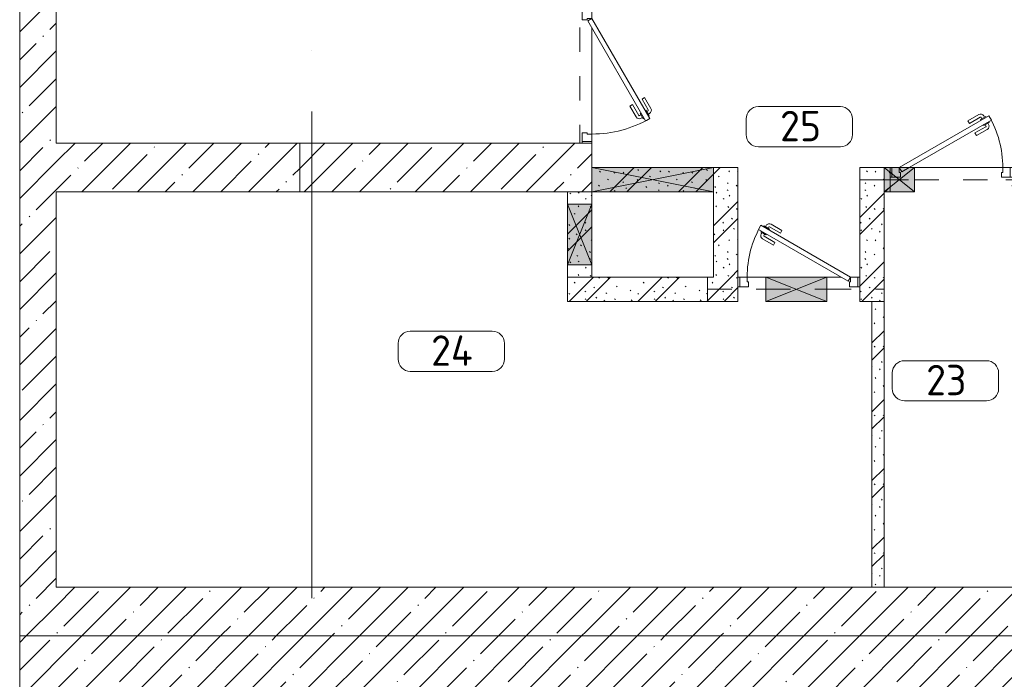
# Model space of a CAD drawing. Header units: millimetres. Extents: x -32229 to 192519, y -13689 to 125138.
# Tile 97 of 183: x 84205 to 92293, y 2244 to 7665. Entities that reach past the tile are written whole.
import ezdxf

# ---------------------------------------------------------------- set-up
doc = ezdxf.new("R2010")
doc.units = ezdxf.units.MM
doc.linetypes.add('3_ Штрих_ 1 х 1 мм', pattern=[400, 200, -200])
doc.linetypes.add('ADSK_Линия сетки', pattern=[5000, 4000, -500, 0, -500])
for name, color, linetype, lineweight in [('A-AREA-____-IDEN', 7, 'Continuous', 9), ('A-DOOR-____-MCUT', 7, 'Continuous', 9), ('A-DOOR-____-OTLN', 7, 'Continuous', 18), ('A-DOOR-FRAM-MCUT', 7, 'Continuous', 9), ('A-FLOR-____-MCUT', 7, 'Continuous', 40), ('A-FLOR-____-OTLN', 7, 'Continuous', 18), ('A-FLOR-____-PATT', 7, 'Continuous', 40), ('A-GLAZ-____-MCUT', 7, 'Continuous', 9), ('A-GLAZ-____-OTLN', 7, 'Continuous', 18), ('A-WALL-____-MCUT', 7, 'Continuous', 40), ('A-WALL-____-PATT', 7, 'Continuous', 40), ('I-WALL-____-MCUT', 7, 'Continuous', 40), ('S-BEAM-____-OTLN', 7, 'Continuous', 18), ('S-GRID-____-OTLN', 7, 'Continuous', 9)]:
    doc.layers.add(name, color=color, linetype=linetype, lineweight=lineweight)
doc.styles.add('GOST Common_3', font='GOST_Common.ttf', dxfattribs={"height": 250})
pattern_1 = [(45, (0, 0), (-228.0985, 228.0985), []), (45, (228.1, 0), (-228.0985, 228.0985), [403.225, -80.645, 6.706, -73.939])]
pattern_2 = [(135, (300.56, 377.28), (-565.6854, 6e-14), [10, -790]), (135, (349.8, 474.73), (-565.6854, 6e-14), [10, -790]), (135, (423.93, 473.06), (-565.6854, 6e-14), [10, -790]), (135, (229.92, 447.9), (-565.6854, 6e-14), [10, -790]), (135, (155.08, 447.9), (-565.6854, 6e-14), [10, -790]), (135, (114.9, 369.03), (-565.6854, 6e-14), [10, -790]), (135, (132.43, 285.8), (-565.6854, 6e-14), [10, -790]), (135, (214.66, 322), (-565.6854, 6e-14), [10, -790]), (135, (198.16, 261.88), (-565.6854, 6e-14), [10, -790]), (135, (45.2, 272.9), (-565.6854, 6e-14), [10, -790]), (135, (42.32, 336.16), (-565.6854, 6e-14), [10, -790]), (135, (92.26, 192.24), (-565.6854, 6e-14), [10, -790]), (135, (7.07, 149.2), (-565.6854, 6e-14), [10, -790]), (135, (80.6, 95.1), (-565.6854, 6e-14), [10, -790]), (135, (79.53, 36.94), (-565.6854, 6e-14), [10, -790]), (135, (153.87, 74.56), (-565.6854, 6e-14), [10, -790]), (135, (228.35, 124.8), (-565.6854, 6e-14), [10, -790]), (135, (279.75, 180.4), (-565.6854, 6e-14), [10, -790]), (135, (282.9, 31.63), (-565.6854, 6e-14), [10, -790]), (135, (377.38, 53.45), (-565.6854, 6e-14), [10, -790]), (135, (352.28, 102.7), (-565.6854, 6e-14), [10, -790]), (135, (354.05, 0), (-565.6854, 6e-14), [10, -790]), (135, (553.23, 16.45), (-565.6854, 6e-14), [10, -790]), (135, (542.38, 63.45), (-565.6854, 6e-14), [10, -790]), (135, (536.58, 239.3), (-565.6854, 6e-14), [10, -790]), (135, (475.85, 203.9), (-565.6854, 6e-14), [10, -790]), (135, (475.85, 316.54), (-565.6854, 6e-14), [10, -790]), (135, (520.8, 408.7), (-565.6854, 6e-14), [10, -790]), (135, (551.1, 470.8), (-565.6854, 6e-14), [10, -790]), (135, (235.25, 537.93), (-565.6854, 6e-14), [10, -790]), (135, (407.25, 547.65), (-565.6854, 6e-14), [10, -790]), (135, (94.5, 558.6), (-565.6854, 6e-14), [10, -790]), (135, (46.4, 532.3), (-565.6854, 6e-14), [10, -790]), (135, (85.56, 465.04), (-565.6854, 6e-14), [10, -790]), (135, (355.53, 181.14), (-565.6854, 6e-14), [10, -790]), (135, (362.23, 243.6), (-565.6854, 6e-14), [10, -790]), (135, (413.45, 344.1), (-565.6854, 6e-14), [10, -790]), (135, (286.3, 273.25), (-565.6854, 6e-14), [10, -790]), (135, (423.02, 263.72), (-565.6854, 6e-14), [10, -790]), (135, (162.94, 190.2), (-565.6854, 6e-14), [10, -790]), (135, (470.25, 120.93), (-565.6854, 6e-14), [10, -790]), (135, (484.48, 9.78), (-565.6854, 6e-14), [10, -790]), (45, (0, 212.13), (-565.6854, 0), []), (45, (212.13, 0), (-565.6854, 0), []), (45, (353.55, 0), (-565.6854, 0), []), (45, (0, 353.55), (-565.6854, 0), [])]

# ---------------------------------------------------------------- blocks, each defined once
blk = doc.blocks.new('АР_Дверь однопольная - 1100х2100h_техн_ помещ_-5149462--01 ЭЛ')
at = {"layer": 'A-DOOR-____-MCUT', "color": 253, "lineweight": 13, "true_color": 0xaaaaaa}
for p, q in [((347.7, 575), (-475, 100)), ((367.7, 540.4), (347.7, 575)), ((-455, 65.4), (367.7, 540.4)), ((-475, 100), (-455, 65.4))]:
    blk.add_line(p, q, dxfattribs=at)
at = {"layer": 'A-DOOR-____-OTLN', "color": 253, "lineweight": 5, "true_color": 0xaaaaaa}
for p, q in [((175.5, 533.3), (264.3, 584.6)), ((322.1, 569.4), (278.8, 544.4)), ((311.2, 563.2), (305.2, 573.6)), ((326.1, 562.5), (322.1, 569.4)), ((188, 511.7), (175.5, 533.3)), ((188, 511.7), (276.8, 562.9)), ((278.8, 544.4), (282.8, 537.5)), ((289.6, 550.7), (283.6, 561.1)), ((306.8, 495.9), (302.8, 502.9)), ((350.1, 520.9), (306.8, 495.9)), ((317.6, 502.2), (323.6, 491.8)), ((339.2, 514.7), (345.3, 504.3)), ((346.1, 527.9), (350.1, 520.9)), ((233, 433.7), (321.8, 485)), ((233, 433.7), (245.5, 412.1)), ((245.5, 412.1), (334.3, 463.3))]:
    blk.add_line(p, q, dxfattribs=at)
for centre, radius, start, end in [((279.3, 558.6), 30, 30, 120), ((-475, 100), 950, 360, 30), ((279.3, 558.6), 4.99, 30, 120), ((319.3, 489.3), 4.99, 300, 30), ((319.3, 489.3), 30, 300, 30)]:
    blk.add_arc(centre, radius, start, end, dxfattribs=at)
at = {"layer": 'A-DOOR-FRAM-MCUT', "color": 253, "lineweight": 13, "true_color": 0xaaaaaa}
for p, q in [((-535, 100), (-550, 100)), ((-475, 100), (-535, 100)), ((-535, 100), (-535, 20)), ((-475, 60), (-475, 100)), ((535, 100), (475, 100)), ((475, 100), (475, 60)), ((535, 20), (535, 100)), ((535, 100), (550, 100)), ((-535, 20), (-550, 20)), ((-535, 20), (-465, 20)), ((-465, 60), (-475, 60)), ((-465, 20), (-465, 60)), ((475, 60), (465, 60)), ((465, 60), (465, 20)), ((465, 20), (535, 20)), ((535, 20), (550, 20))]:
    blk.add_line(p, q, dxfattribs=at)
blk = doc.blocks.new('АР_Дверь однопольная - 1000х2100h_850__Кладовая-6692962--01 ЭЛ')
at = {"layer": 'A-DOOR-____-MCUT', "color": 253, "lineweight": 13, "true_color": 0xaaaaaa}
for p, q in [((311.1, 525), (-425, 100)), ((-345, 100), (331.1, 490.4)), ((331.1, 490.4), (311.1, 525)), ((-425, 100), (-405, 65.4)), ((-405, 65.4), (-345, 100))]:
    blk.add_line(p, q, dxfattribs=at)
at = {"layer": 'A-DOOR-____-OTLN', "color": 253, "lineweight": 5, "true_color": 0xaaaaaa}
for p, q in [((138.9, 483.3), (227.7, 534.6)), ((151.4, 461.7), (240.2, 512.9)), ((285.5, 519.4), (242.2, 494.4)), ((242.2, 494.4), (246.2, 487.5)), ((253, 500.7), (247, 511.1)), ((274.6, 513.2), (268.6, 523.6)), ((289.5, 512.5), (285.5, 519.4)), ((151.4, 461.7), (138.9, 483.3)), ((196.4, 383.7), (285.2, 435)), ((208.9, 362.1), (297.7, 413.3)), ((270.2, 445.9), (266.2, 452.9)), ((313.5, 470.9), (270.2, 445.9)), ((281, 452.2), (287, 441.8)), ((302.6, 464.7), (308.7, 454.3)), ((309.5, 477.9), (313.5, 470.9)), ((196.4, 383.7), (208.9, 362.1))]:
    blk.add_line(p, q, dxfattribs=at)
for centre, radius, start, end in [((242.7, 508.6), 30, 30, 120), ((242.7, 508.6), 4.99, 30, 120), ((-425, 100), 850, 360, 30), ((282.7, 439.3), 4.99, 300, 30), ((282.7, 439.3), 30, 300, 30)]:
    blk.add_arc(centre, radius, start, end, dxfattribs=at)
at = {"layer": 'A-DOOR-FRAM-MCUT', "color": 253, "lineweight": 13, "true_color": 0xaaaaaa}
for p, q in [((-485, 100), (-500, 100)), ((-425, 100), (-485, 100)), ((-485, 100), (-485, 20)), ((-425, 60), (-425, 100)), ((450, 100), (425, 100)), ((425, 100), (425, 60)), ((485, 100), (450, 100)), ((485, 20), (485, 100)), ((485, 100), (500, 100)), ((-485, 20), (-500, 20)), ((-485, 20), (-415, 20)), ((-415, 60), (-425, 60)), ((-415, 20), (-415, 60)), ((425, 60), (415, 60)), ((415, 60), (415, 20)), ((415, 20), (450, 20)), ((450, 20), (485, 20)), ((485, 20), (500, 20))]:
    blk.add_line(p, q, dxfattribs=at)
blk = doc.blocks.new('АР_Отверстие прямоугольное - ОВВ-7439021--01 ЭЛ')
at = {"layer": 'A-GLAZ-____-OTLN', "lineweight": 13, "true_color": 0xf0f0f0}
blk.add_hatch(color=7, dxfattribs=at).paths.add_polyline_path([(250, -100), (250, 100), (0, 100), (0, -100)])
at = {"layer": 'A-GLAZ-____-MCUT', "color": 253, "lineweight": 13, "true_color": 0xaaaaaa}
for p, q in [((0, 100), (0, -100)), ((250, 100), (250, -100))]:
    blk.add_line(p, q, dxfattribs=at)
at = {"layer": 'A-GLAZ-____-OTLN', "color": 253, "lineweight": 5, "true_color": 0xaaaaaa}
for p, q in [((250, 100), (0, -100)), ((0, 100), (250, -100))]:
    blk.add_line(p, q, dxfattribs=at)
at = {"layer": 'A-GLAZ-____-OTLN', "color": 253, "lineweight": 13, "true_color": 0xaaaaaa}
for p, q in [((250, 100), (0, 100)), ((0, 100), (0, -100)), ((250, -100), (250, 100)), ((0, -100), (250, -100))]:
    blk.add_line(p, q, dxfattribs=at)
blk = doc.blocks.new('АР_Дверь однопольная - 1000х2100h_850__Кладовая-6692833--01 ЭЛ')
at = {"layer": 'A-DOOR-____-MCUT', "color": 253, "lineweight": 13, "true_color": 0xaaaaaa}
for p, q in [((-311.1, 525), (-331.1, 490.4)), ((-331.1, 490.4), (405, 65.4)), ((425, 100), (-311.1, 525)), ((405, 65.4), (425, 100))]:
    blk.add_line(p, q, dxfattribs=at)
at = {"layer": 'A-DOOR-____-OTLN', "color": 253, "lineweight": 5, "true_color": 0xaaaaaa}
for p, q in [((-289.5, 512.5), (-285.5, 519.4)), ((-285.5, 519.4), (-242.2, 494.4)), ((-274.6, 513.2), (-268.6, 523.6)), ((-253, 500.7), (-247, 511.1)), ((-242.2, 494.4), (-246.2, 487.5)), ((-151.4, 461.7), (-240.2, 512.9)), ((-138.9, 483.3), (-227.7, 534.6)), ((-309.5, 477.9), (-313.5, 470.9)), ((-313.5, 470.9), (-270.2, 445.9)), ((-302.6, 464.7), (-308.7, 454.3)), ((-208.9, 362.1), (-297.7, 413.3)), ((-281, 452.2), (-287, 441.8)), ((-196.4, 383.7), (-285.2, 435)), ((-270.2, 445.9), (-266.2, 452.9)), ((-151.4, 461.7), (-138.9, 483.3)), ((-196.4, 383.7), (-208.9, 362.1))]:
    blk.add_line(p, q, dxfattribs=at)
for centre, radius, start, end in [((425, 100), 850, 150, 180), ((-242.7, 508.6), 30, 60, 150), ((-242.7, 508.6), 4.99, 60, 150), ((-282.7, 439.3), 30, 150, 240), ((-282.7, 439.3), 4.99, 150, 240)]:
    blk.add_arc(centre, radius, start, end, dxfattribs=at)
at = {"layer": 'A-DOOR-FRAM-MCUT', "color": 253, "lineweight": 13, "true_color": 0xaaaaaa}
for p, q in [((-485, 100), (-500, 100)), ((-425, 100), (-485, 100)), ((-485, 100), (-485, 20)), ((-425, 60), (-425, 100)), ((485, 100), (425, 100)), ((425, 100), (425, 60)), ((485, 20), (485, 100)), ((485, 100), (500, 100)), ((-485, 20), (-500, 20)), ((-485, 20), (-415, 20)), ((-415, 60), (-425, 60)), ((-415, 20), (-415, 60)), ((425, 60), (415, 60)), ((415, 60), (415, 20)), ((415, 20), (485, 20)), ((485, 20), (500, 20))]:
    blk.add_line(p, q, dxfattribs=at)
blk = doc.blocks.new('АР_Отверстие прямоугольное - ОВВ-6347097--01 ЭЛ')
at = {"layer": 'A-GLAZ-____-OTLN', "lineweight": 13, "true_color": 0xf0f0f0}
blk.add_hatch(color=7, dxfattribs=at).paths.add_polyline_path([(625, 100), (-375, 100), (-375, -100), (625, -100)])
at = {"layer": 'A-GLAZ-____-MCUT', "color": 253, "lineweight": 13, "true_color": 0xaaaaaa}
for p, q in [((-375, 100), (-375, -100)), ((625, 100), (625, -100))]:
    blk.add_line(p, q, dxfattribs=at)
at = {"layer": 'A-GLAZ-____-OTLN', "color": 253, "lineweight": 5, "true_color": 0xaaaaaa}
for p, q in [((625, 100), (-375, -100)), ((-375, 100), (625, -100))]:
    blk.add_line(p, q, dxfattribs=at)
at = {"layer": 'A-GLAZ-____-OTLN', "color": 253, "lineweight": 13, "true_color": 0xaaaaaa}
for p, q in [((625, 100), (-375, 100)), ((-375, 100), (-375, -100)), ((625, -100), (625, 100)), ((-375, -100), (625, -100))]:
    blk.add_line(p, q, dxfattribs=at)
blk = doc.blocks.new('АР_Отверстие прямоугольное - ОВВ-6355036--01 ЭЛ')
at = {"layer": 'A-GLAZ-____-OTLN', "lineweight": 13, "true_color": 0xf0f0f0}
blk.add_hatch(color=7, dxfattribs=at).paths.add_polyline_path([(375, -19.1), (375, 100), (-125, 100), (-125, -100), (375, -100)])
at = {"layer": 'A-GLAZ-____-MCUT', "color": 253, "lineweight": 13, "true_color": 0xaaaaaa}
for p, q in [((-125, 100), (-125, -100)), ((375, 100), (375, -100))]:
    blk.add_line(p, q, dxfattribs=at)
at = {"layer": 'A-GLAZ-____-OTLN', "color": 253, "lineweight": 5, "true_color": 0xaaaaaa}
for p, q in [((375, 100), (-125, -100)), ((-125, 100), (375, -100))]:
    blk.add_line(p, q, dxfattribs=at)
at = {"layer": 'A-GLAZ-____-OTLN', "color": 253, "lineweight": 13, "true_color": 0xaaaaaa}
for p, q in [((375, 100), (-125, 100)), ((-125, 100), (-125, -100)), ((375, -100), (375, 100)), ((-125, -100), (375, -100))]:
    blk.add_line(p, q, dxfattribs=at)
blk = doc.blocks.new('АР_Отверстие прямоугольное - ОВВ-7438944--01 ЭЛ')
at = {"layer": 'A-GLAZ-____-OTLN', "lineweight": 13, "true_color": 0xf0f0f0}
blk.add_hatch(color=7, dxfattribs=at).paths.add_polyline_path([(-125, 100), (-125, -100), (375, -100), (375, 100)])
at = {"layer": 'A-GLAZ-____-MCUT', "color": 253, "lineweight": 13, "true_color": 0xaaaaaa}
for p, q in [((-125, 100), (-125, -100)), ((375, 100), (375, -100))]:
    blk.add_line(p, q, dxfattribs=at)
at = {"layer": 'A-GLAZ-____-OTLN', "color": 253, "lineweight": 5, "true_color": 0xaaaaaa}
for p, q in [((375, 100), (-125, -100)), ((-125, 100), (375, -100))]:
    blk.add_line(p, q, dxfattribs=at)
at = {"layer": 'A-GLAZ-____-OTLN', "color": 253, "lineweight": 13, "true_color": 0xaaaaaa}
for p, q in [((375, 100), (-125, 100)), ((-125, 100), (-125, -100)), ((375, -100), (375, 100)), ((-125, -100), (375, -100))]:
    blk.add_line(p, q, dxfattribs=at)
blk = doc.blocks.new('АР_Перемычка - 200_Уx2_75x5__Опх2_0_75x5_-250-V232--01 ЭЛ')
at = {"layer": 'S-BEAM-____-OTLN', "color": 9, "linetype": '3_ Штрих_ 1 х 1 мм', "lineweight": 15, "true_color": 0xc4c4c4}
for p, q in [((-800, 100), (-800, -100)), ((550, 100), (550, -100)), ((-800, 0), (550, 0))]:
    blk.add_line(p, q, dxfattribs=at)
blk = doc.blocks.new('АР_Перемычка - 200_Уx2_75x5__200-250-7322399--01 ЭЛ')
at = {"layer": 'S-BEAM-____-OTLN', "color": 9, "linetype": '3_ Штрих_ 1 х 1 мм', "lineweight": 15, "true_color": 0xc4c4c4}
for p, q in [((-750, 100), (-750, -100)), ((700, 100), (700, -100)), ((-750, 0), (-270, 0)), ((-270, 0), (230, 0)), ((230, 0), (700, 0))]:
    blk.add_line(p, q, dxfattribs=at)
blk = doc.blocks.new('АР_Перемычка - 200_Уx2_75x5__200-250-V257--01 ЭЛ')
at = {"layer": 'S-BEAM-____-OTLN', "color": 9, "linetype": '3_ Штрих_ 1 х 1 мм', "lineweight": 15, "true_color": 0xc4c4c4}
for p, q in [((-750, 100), (-750, -100)), ((700, 100), (700, -100)), ((-750, 0), (-550, 0)), ((-550, 0), (-300, 0)), ((-300, 0), (450, 0)), ((450, 0), (700, 0))]:
    blk.add_line(p, q, dxfattribs=at)
blk = doc.blocks.new('Наметкина 10_РД_АР_П_отсоединено_rvt-1--01 ЭЛ')
at = {"layer": 'A-FLOR-____-PATT', "lineweight": 5, "true_color": 0xaaaaaa}
h = blk.add_hatch(dxfattribs=at)
h.set_pattern_fill('FP_1', color=253, style=0, pattern_type=2)
h.set_pattern_definition(pattern_1)
h.paths.add_polyline_path([(84205.3, -5350), (110105.3, -5350), (110105.3, 2600), (84205.3, 2600)])
at = {"layer": 'A-WALL-____-PATT', "lineweight": 5, "true_color": 0xaaaaaa}
h = blk.add_hatch(dxfattribs=at)
h.set_pattern_fill('FP_1', color=253, style=0, pattern_type=2)
h.set_pattern_definition(pattern_1)
h.paths.add_polyline_path([(84505.3, 2600), (84505.3, 30150), (84205.3, 30150), (84205.3, 2600)])
h = blk.add_hatch(dxfattribs=at)
h.set_pattern_fill('FP_1', color=253, style=0, pattern_type=2)
h.set_pattern_definition(pattern_1)
h.paths.add_polyline_path([(86505.3, 6250), (86505.3, 6650), (84505.3, 6650), (84505.3, 6250), (84773.7, 6250)])
h = blk.add_hatch(dxfattribs=at)
h.set_pattern_fill('FP_1', color=253, style=0, pattern_type=2)
h.set_pattern_definition(pattern_1)
h.paths.add_polyline_path([(88905.3, 6250), (88905.3, 6650), (86505.3, 6650), (86505.3, 6250), (88786.2, 6250)])
h = blk.add_hatch(dxfattribs=at)
h.set_pattern_fill('FP_6', color=253, style=0, pattern_type=2)
h.set_pattern_definition(pattern_2)
h.paths.add_polyline_path([(89905.3, 6250), (90105.3, 6250), (90105.3, 6450), (88905.3, 6450), (88905.3, 6250)])
h = blk.add_hatch(dxfattribs=at)
h.set_pattern_fill('FP_6', color=253, style=0, pattern_type=2)
h.set_pattern_definition(pattern_2)
h.paths.add_polyline_path([(91355.3, 6250), (91355.3, 6450), (91105.3, 6450), (91105.3, 6250), (91305.3, 6250)])
h.paths.add_polyline_path([(92555.3, 6250), (92555.3, 6450), (92355.3, 6450), (92355.3, 6250)])
h = blk.add_hatch(dxfattribs=at)
h.set_pattern_fill('FP_6', color=253, style=0, pattern_type=2)
h.set_pattern_definition(pattern_2)
h.paths.add_polyline_path([(88786.2, 5550), (88905.3, 5550), (88905.3, 6250), (88705.3, 6250), (88705.3, 5550)])
h = blk.add_hatch(dxfattribs=at)
h.set_pattern_fill('FP_6', color=253, style=0, pattern_type=2)
h.set_pattern_definition(pattern_2)
h.paths.add_polyline_path([(90105.3, 5550), (90105.3, 6250), (89905.3, 6250), (89905.3, 5550)])
h = blk.add_hatch(dxfattribs=at)
h.set_pattern_fill('FP_6', color=253, style=0, pattern_type=2)
h.set_pattern_definition(pattern_2)
h.paths.add_polyline_path([(91305.3, 5350), (91305.3, 6250), (91105.3, 6250), (91105.3, 5350)])
h = blk.add_hatch(dxfattribs=at)
h.set_pattern_fill('FP_6', color=253, style=0, pattern_type=2)
h.set_pattern_definition(pattern_2)
h.paths.add_polyline_path([(88705.3, 5350), (90105.3, 5350), (90105.3, 5550), (88705.3, 5550)])
h = blk.add_hatch(dxfattribs=at)
h.set_pattern_fill('FP_6', color=253, style=0, pattern_type=2)
h.set_pattern_definition(pattern_2)
h.paths.add_polyline_path([(91305.3, 3000), (91305.3, 5350), (91205.3, 5350), (91205.3, 3000)])
h = blk.add_hatch(dxfattribs=at)
h.set_pattern_fill('FP_1', color=253, style=0, pattern_type=2)
h.set_pattern_definition(pattern_1)
h.paths.add_polyline_path([(86505.3, 2600), (86505.3, 3000), (84505.3, 3000), (84505.3, 2600), (84773.7, 2600)])
h = blk.add_hatch(dxfattribs=at)
h.set_pattern_fill('FP_1', color=253, style=0, pattern_type=2)
h.set_pattern_definition(pattern_1)
h.paths.add_polyline_path([(86505.3, 2600), (88855.3, 2600), (88855.3, 3000), (86505.3, 3000), (86505.3, 2697.9)])
h = blk.add_hatch(dxfattribs=at)
h.set_pattern_fill('FP_1', color=253, style=0, pattern_type=2)
h.set_pattern_definition(pattern_1)
h.paths.add_polyline_path([(108005.3, 2600), (108005.3, 3000), (88855.3, 3000), (88855.3, 2600), (100823.5, 2600)])
at = {"layer": 'A-FLOR-____-MCUT', "color": 253, "lineweight": 15, "true_color": 0xaaaaaa}
for p, q in [((110105.3, 2600), (84205.3, 2600)), ((84205.3, 2600), (84205.3, -5350))]:
    blk.add_line(p, q, dxfattribs=at)
at = {"layer": 'A-FLOR-____-OTLN', "color": 253, "lineweight": 13, "true_color": 0xaaaaaa}
for p, q in [((88905.3, 6725), (88905.3, 7595)), ((88905.3, 6650), (88905.3, 6665)), ((91355.3, 6450), (91370.3, 6450)), ((91370.3, 6450), (91355.3, 6450)), ((91510.3, 6450), (91555.3, 6450)), ((91555.3, 6450), (91510.3, 6450)), ((91555.3, 6450), (92280.3, 6450)), ((92280.3, 6450), (91555.3, 6450)), ((90105.3, 5550), (90120.3, 5550)), ((90120.3, 5550), (90105.3, 5550)), ((90180.3, 5550), (90335.3, 5550)), ((90335.3, 5550), (90180.3, 5550)), ((90335.3, 5550), (90835.3, 5550)), ((90835.3, 5550), (90335.3, 5550)), ((90835.3, 5550), (90950.3, 5550)), ((90950.3, 5550), (90835.3, 5550)), ((91090.3, 5550), (91105.3, 5550)), ((91105.3, 5550), (91090.3, 5550))]:
    blk.add_line(p, q, dxfattribs=at)
at = {"layer": 'A-WALL-____-MCUT', "color": 253, "lineweight": 13, "true_color": 0xaaaaaa}
for p, q in [((84205.3, 30150), (84205.3, 2600)), ((84505.3, 6650), (84505.3, 12050)), ((86505.3, 6650), (84505.3, 6650)), ((86505.3, 6250), (86505.3, 6650)), ((88905.3, 6650), (86505.3, 6650)), ((86505.3, 6650), (86505.3, 6250)), ((88905.3, 6450), (88905.3, 6650)), ((88905.3, 6250), (88905.3, 6450)), ((84505.3, 3000), (84505.3, 6250)), ((84505.3, 6250), (86505.3, 6250)), ((86505.3, 6250), (88905.3, 6250)), ((86505.3, 3000), (84505.3, 3000)), ((88855.3, 3000), (86505.3, 3000)), ((96505.3, 3000), (88855.3, 3000)), ((84205.3, 2600), (84505.3, 2600)), ((84505.3, 2600), (86505.3, 2600)), ((86505.3, 2600), (88855.3, 2600)), ((88855.3, 2600), (108005.3, 2600))]:
    blk.add_line(p, q, dxfattribs=at)
at = {"layer": 'I-WALL-____-MCUT', "color": 253, "lineweight": 13, "true_color": 0xaaaaaa}
for p, q in [((89905.3, 6450), (88905.3, 6450)), ((88905.3, 6450), (88905.3, 6250)), ((90105.3, 6450), (89905.3, 6450)), ((90105.3, 6250), (90105.3, 6450)), ((91305.3, 6450), (91105.3, 6450)), ((91105.3, 6450), (91105.3, 6250)), ((91355.3, 6450), (91305.3, 6450)), ((91355.3, 6250), (91355.3, 6450)), ((88705.3, 6250), (88705.3, 6150)), ((88905.3, 6250), (88705.3, 6250)), ((88905.3, 6250), (89905.3, 6250)), ((88905.3, 6150), (88905.3, 6250)), ((89905.3, 6250), (89905.3, 5550)), ((90105.3, 5550), (90105.3, 6250)), ((91105.3, 6250), (91105.3, 5350)), ((91305.3, 5350), (91305.3, 6250)), ((91305.3, 6250), (91355.3, 6250)), ((88705.3, 6150), (88705.3, 5650)), ((88905.3, 5650), (88905.3, 6150)), ((88705.3, 5650), (88705.3, 5550)), ((88905.3, 5550), (88905.3, 5650)), ((89905.3, 5550), (88705.3, 5550)), ((88705.3, 5550), (88705.3, 5350)), ((88705.3, 5550), (88905.3, 5550)), ((90105.3, 5350), (90105.3, 5550)), ((88705.3, 5350), (90105.3, 5350)), ((91105.3, 5350), (91305.3, 5350)), ((91205.3, 5350), (91205.3, 3000)), ((91305.3, 5350), (91205.3, 5350)), ((91305.3, 3000), (91305.3, 5350)), ((91205.3, 3000), (91305.3, 3000))]:
    blk.add_line(p, q, dxfattribs=at)
at = {"layer": 'A-DOOR-____-OTLN', "color": 253, "lineweight": 13, "true_color": 0xaaaaaa, "rotation": 270}
blk.add_blockref('АР_Дверь однопольная - 1100х2100h_техн_ помещ_-5149462--01 ЭЛ', (88805.3, 7200), dxfattribs=at)
at = {"layer": 'A-DOOR-____-OTLN', "color": 253, "lineweight": 13, "true_color": 0xaaaaaa}
for name, p in [('АР_Дверь однопольная - 1000х2100h_850__Кладовая-6692962--01 ЭЛ', (91855.3, 6350)), ('АР_Дверь однопольная - 1000х2100h_850__Кладовая-6692833--01 ЭЛ', (90605.3, 5450))]:
    blk.add_blockref(name, p, dxfattribs=at)
at = {"layer": 'A-GLAZ-____-OTLN', "color": 253, "lineweight": 13, "true_color": 0xaaaaaa}
for name, p, rotation in [('АР_Отверстие прямоугольное - ОВВ-6347097--01 ЭЛ', (89530.3, 6350), 180), ('АР_Отверстие прямоугольное - ОВВ-6355036--01 ЭЛ', (88805.3, 6025), 270), ('АР_Отверстие прямоугольное - ОВВ-7438944--01 ЭЛ', (90710.3, 5450), 180)]:
    blk.add_blockref(name, p, dxfattribs=dict(at, rotation=rotation))
blk.add_blockref('АР_Отверстие прямоугольное - ОВВ-7439021--01 ЭЛ', (91305.3, 6350), dxfattribs=at)
at = {"layer": 'S-BEAM-____-OTLN', "color": 253, "lineweight": 13, "true_color": 0xaaaaaa, "rotation": 270}
blk.add_blockref('АР_Перемычка - 200_Уx2_75x5__Опх2_0_75x5_-250-V232--01 ЭЛ', (88805.3, 7200), dxfattribs=at)
at = {"layer": 'S-BEAM-____-OTLN', "color": 253, "lineweight": 13, "true_color": 0xaaaaaa}
for name, p in [('АР_Перемычка - 200_Уx2_75x5__200-250-V257--01 ЭЛ', (91855.3, 6350)), ('АР_Перемычка - 200_Уx2_75x5__200-250-7322399--01 ЭЛ', (90605.3, 5450))]:
    blk.add_blockref(name, p, dxfattribs=at)
blk = doc.blocks.new('Марка помещения 2 - Марка помещения 2-1605974--01 ЭЛ')
at = {"layer": 'A-AREA-____-IDEN', "color": 253, "true_color": 0xaaaaaa}
for p, q in [((-1.797, 0.841), (1.569, 0.841)), ((-2.297, -0.309), (-2.297, 0.341)), ((2.069, 0.341), (2.069, -0.309)), ((1.569, -0.809), (-1.797, -0.809))]:
    blk.add_line(p, q, dxfattribs=at)
for centre, start, end in [((-1.797, 0.341), 90, 180), ((1.569, 0.341), 0, 90), ((-1.797, -0.309), 180, 270), ((1.569, -0.309), 270, 360)]:
    blk.add_arc(centre, 0.5, start, end, dxfattribs=at)

msp = doc.modelspace()

# ---------------------------------------------------------------- linework, layer by layer
at = {"layer": 'S-GRID-____-OTLN', "color": 253, "linetype": 'ADSK_Линия сетки', "true_color": 0xaaaaaa}
msp.add_line((86605.3, -12088.9), (86605.3, 125138.4), dxfattribs=at)

# ---------------------------------------------------------------- block references
at = {"lineweight": 5}
msp.add_blockref('Наметкина 10_РД_АР_П_отсоединено_rvt-1--01 ЭЛ', (0, 0), dxfattribs=at)
at = {"layer": 'A-AREA-____-IDEN', "color": 253, "true_color": 0xaaaaaa, "xscale": 199.9999999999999, "yscale": 199.9999999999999, "zscale": 199.9999999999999}
for p in [(90632.3, 6782), (87773.2, 4936.6), (91832.2, 4694.3)]:
    msp.add_blockref('Марка помещения 2 - Марка помещения 2-1605974--01 ЭЛ', p, dxfattribs=at)

# ---------------------------------------------------------------- texts
at = {"layer": 'A-AREA-____-IDEN', "color": 253, "true_color": 0xaaaaaa, "char_height": 250, "attachment_point": 1, "style": 'GOST Common_3'}
for s, insert, width in [('25', (90450.8, 6915.8), 448.945), ('24', (87584.7, 5070.3), 464.979), ('23', (91650.7, 4828), 448.945)]:
    msp.add_mtext(s, dxfattribs=dict(at, insert=insert, width=width))

doc.saveas('drawing.dxf')
